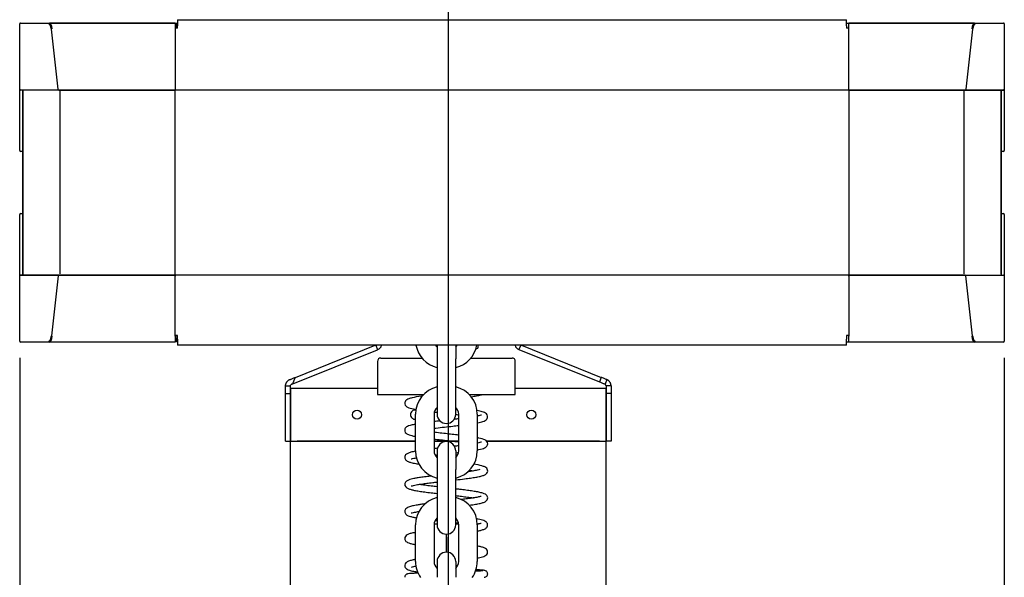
# Model space of a CAD drawing. Header units: millimetres. Extents: x 4495 to 7924, y 3906 to 6331.
# Tile 36 of 40: x 6313 to 6906, y 5361 to 5697. Entities that reach past the tile are written whole.
import ezdxf

# ---------------------------------------------------------------- set-up
doc = ezdxf.new("R2010")
doc.units = ezdxf.units.MM
doc.dimstyles.get("Standard").update_dxf_attribs({"dimtxt": 20, "dimasz": 10, "dimexe": 10, "dimexo": 10, "dimgap": 10, "dimtad": 0, "dimtih": 1, "dimtoh": 1, "dimdsep": 46, "dimtxsty": 'Standard', "dimcen": 0.09, "dimadec": 0, "dimazin": 0, "dimtfac": 1, "dimtofl": 0, "dimtmove": 0, "dimatfit": 3, "dimfxl": 0, "dimtolj": 1, "dimtzin": 0, "dimarcsym": 0})

# ---------------------------------------------------------------- blocks, each defined once
blk = doc.blocks.new('*D13')
at = {"color": 0, "lineweight": -2}
for p, q in [((6313.1, 5493.3), (6313.1, 4893.08)), ((6906.1, 5493.3), (6906.1, 4893.08)), ((6323.1, 4903.08), (6572.93, 4903.08)), ((6896.1, 4903.08), (6646.26, 4903.08))]:
    blk.add_line(p, q, dxfattribs=at)
at = {"color": 0, "lineweight": 18}
for points in [[(6323.1, 4904.75), (6323.1, 4901.41), (6313.1, 4903.08)], [(6896.1, 4904.75), (6896.1, 4901.41), (6906.1, 4903.08)]]:
    blk.add_solid(points, dxfattribs=at)
at = {"layer": 'Defpoints', "color": 0, "lineweight": 18}
for p in [(6313.1, 5503.3), (6906.1, 5503.3), (6906.1, 4903.08)]:
    blk.add_point(p, dxfattribs=at)
at = {"color": 0, "lineweight": 18, "insert": (6609.6, 4903.08), "char_height": 20, "attachment_point": 5}
blk.add_mtext('\\A1;593', dxfattribs=at)
blk = doc.blocks.new('*D14')
at = {"color": 0, "lineweight": -2}
for p, q in [((6571.25, 5799.8), (6571.25, 4971.39)), ((6313.1, 5493.3), (6313.1, 4971.39)), ((6323.1, 4981.39), (6405.51, 4981.39)), ((6561.25, 4981.39), (6478.84, 4981.39))]:
    blk.add_line(p, q, dxfattribs=at)
at = {"color": 0, "lineweight": 18}
for points in [[(6323.1, 4983.06), (6323.1, 4979.72), (6313.1, 4981.39)], [(6561.25, 4983.06), (6561.25, 4979.72), (6571.25, 4981.39)]]:
    blk.add_solid(points, dxfattribs=at)
at = {"layer": 'Defpoints', "color": 0, "lineweight": 18}
for p in [(6571.25, 5809.8), (6313.1, 5503.3), (6571.25, 4981.39)]:
    blk.add_point(p, dxfattribs=at)
at = {"color": 0, "lineweight": 18, "insert": (6442.17, 4981.39), "char_height": 20, "attachment_point": 5}
blk.add_mtext('\\A1;258', dxfattribs=at)

msp = doc.modelspace()

# ---------------------------------------------------------------- linework, layer by layer
for p, q in [((6313.098, 5654.986), (6313.098, 5694.304)), ((6313.098, 5654.986), (6313.098, 5694.304)), ((6313.594, 5694.804), (6331.061, 5694.804)), ((6313.598, 5694.804), (6331.064, 5694.804)), ((6331.064, 5694.804), (6406.798, 5694.804)), ((6406.798, 5694.804), (6331.069, 5694.804)), ((6406.798, 5694.807), (6408.148, 5694.807)), ((6406.798, 5694.804), (6406.798, 5694.807)), ((6406.798, 5694.804), (6406.798, 5691.237)), ((6406.798, 5694.804), (6407.498, 5694.804)), ((6406.799, 5692.804), (6408.15, 5692.804)), ((6407.498, 5692.804), (6407.498, 5694.804)), ((6408.148, 5696.804), (6811.148, 5696.804)), ((6408.148, 5696.804), (6408.148, 5693.029)), ((6408.148, 5696.804), (6811.148, 5696.804)), ((6408.148, 5691.792), (6408.148, 5693.029)), ((6811.148, 5693.029), (6811.148, 5696.804)), ((6811.148, 5694.804), (6812.398, 5694.804)), ((6811.148, 5693.029), (6811.148, 5691.792)), ((6888.127, 5694.804), (6812.398, 5694.804)), ((6812.398, 5691.237), (6812.398, 5694.804)), ((6812.398, 5694.804), (6888.131, 5694.804)), ((6888.131, 5694.804), (6905.598, 5694.804)), ((6888.135, 5694.804), (6905.601, 5694.804)), ((6906.098, 5694.304), (6906.098, 5654.986)), ((6906.098, 5694.304), (6906.098, 5654.986)), ((6336.249, 5655.053), (6332.295, 5691.16)), ((6408.148, 5691.792), (6406.797, 5691.792)), ((6408.15, 5691.804), (6406.798, 5691.804)), ((6406.798, 5691.237), (6406.798, 5655.129)), ((6812.398, 5691.792), (6811.148, 5691.792)), ((6812.398, 5655.129), (6812.398, 5691.237)), ((6886.901, 5691.16), (6882.946, 5655.053)), ((6313.098, 5618.04), (6313.098, 5654.986)), ((6313.098, 5618.036), (6313.098, 5654.982)), ((6336.598, 5654.486), (6313.598, 5654.486)), ((6314.898, 5653.986), (6314.898, 5543.623)), ((6314.898, 5543.623), (6314.898, 5653.986)), ((6336.598, 5654.486), (6336.94, 5654.486)), ((6336.598, 5654.486), (6406.798, 5654.486)), ((6406.798, 5654.486), (6336.598, 5654.486)), ((6337.526, 5543.623), (6337.526, 5653.986)), ((6337.876, 5654.486), (6406.798, 5654.486)), ((6406.798, 5655.129), (6406.798, 5654.486)), ((6406.798, 5653.986), (6406.798, 5654.486)), ((6406.798, 5543.623), (6406.798, 5653.986)), ((6406.904, 5654.505), (6812.398, 5654.505)), ((6812.398, 5654.486), (6812.398, 5655.129)), ((6812.398, 5654.486), (6881.32, 5654.486)), ((6812.398, 5654.486), (6812.398, 5653.986)), ((6882.598, 5654.486), (6812.398, 5654.486)), ((6812.398, 5653.986), (6812.398, 5543.623)), ((6881.669, 5653.986), (6881.669, 5543.623)), ((6882.255, 5654.486), (6882.598, 5654.486)), ((6905.598, 5654.486), (6882.598, 5654.486)), ((6882.601, 5654.486), (6905.601, 5654.486)), ((6904.298, 5543.623), (6904.298, 5653.986)), ((6904.298, 5653.986), (6904.298, 5543.623)), ((6906.098, 5654.986), (6906.098, 5618.04)), ((6906.098, 5654.982), (6906.098, 5618.036)), ((6314.398, 5617.54), (6313.598, 5617.54)), ((6905.598, 5617.54), (6904.798, 5617.54)), ((6313.098, 5542.626), (6313.098, 5579.573)), ((6313.098, 5542.623), (6313.098, 5579.569)), ((6313.598, 5580.069), (6314.398, 5580.069)), ((6904.798, 5580.069), (6905.598, 5580.069)), ((6906.098, 5579.573), (6906.098, 5542.626)), ((6906.098, 5579.569), (6906.098, 5542.623)), ((6313.098, 5503.304), (6313.098, 5542.623)), ((6313.098, 5503.304), (6313.098, 5542.623)), ((6336.594, 5543.123), (6313.594, 5543.123)), ((6313.598, 5543.123), (6336.598, 5543.123)), ((6336.249, 5542.555), (6332.295, 5506.448)), ((6336.94, 5543.123), (6336.598, 5543.123)), ((6336.598, 5543.123), (6406.798, 5543.123)), ((6406.798, 5543.123), (6337.876, 5543.123)), ((6406.798, 5543.123), (6406.798, 5543.623)), ((6406.798, 5543.123), (6406.798, 5542.479)), ((6406.798, 5506.372), (6406.798, 5542.479)), ((6812.398, 5543.103), (6406.802, 5543.103)), ((6812.398, 5543.623), (6812.398, 5543.123)), ((6881.32, 5543.123), (6812.398, 5543.123)), ((6812.398, 5543.123), (6882.598, 5543.123)), ((6812.398, 5542.479), (6812.398, 5543.123)), ((6812.398, 5543.123), (6882.598, 5543.123)), ((6812.398, 5542.479), (6812.398, 5506.372)), ((6882.598, 5543.123), (6882.255, 5543.123)), ((6882.598, 5543.123), (6905.598, 5543.123)), ((6886.901, 5506.448), (6882.946, 5542.555)), ((6906.098, 5542.623), (6906.098, 5503.304)), ((6906.098, 5542.623), (6906.098, 5503.304)), ((6408.148, 5506.804), (6406.797, 5506.804)), ((6406.798, 5506.372), (6406.798, 5502.804)), ((6408.15, 5505.804), (6406.798, 5505.804)), ((6408.15, 5504.804), (6406.799, 5504.804)), ((6407.498, 5502.807), (6407.498, 5504.804)), ((6408.148, 5504.58), (6408.148, 5506.804)), ((6408.148, 5504.58), (6408.148, 5500.804)), ((6811.148, 5506.804), (6811.148, 5504.58)), ((6812.398, 5506.804), (6811.148, 5506.804)), ((6811.148, 5500.804), (6811.148, 5504.58)), ((6812.398, 5502.804), (6812.398, 5506.372)), ((6331.061, 5502.804), (6313.594, 5502.804)), ((6331.064, 5502.804), (6313.598, 5502.804)), ((6406.798, 5502.804), (6331.064, 5502.804)), ((6406.798, 5502.804), (6331.069, 5502.804)), ((6408.149, 5502.807), (6407.498, 5502.807)), ((6811.148, 5500.804), (6408.148, 5500.804)), ((6811.148, 5500.804), (6408.148, 5500.804)), ((6477.547, 5477.635), (6528.525, 5498.133)), ((6479.15, 5481.513), (6527.14, 5500.804)), ((6527.625, 5500.804), (6528.525, 5498.133)), ((6528.74, 5498.22), (6528.525, 5498.133)), ((6564.498, 5500.804), (6564.498, 5492.66)), ((6575.698, 5500.804), (6575.698, 5492.66)), ((6587.95, 5498.904), (6588.198, 5498.904)), ((6588.198, 5498.904), (6588.448, 5498.904)), ((6589.248, 5499.704), (6589.248, 5500.804)), ((6613.81, 5498.192), (6613.756, 5498.214)), ((6614.86, 5500.804), (6613.81, 5498.192)), ((6613.81, 5498.192), (6662.226, 5478.729)), ((6615.356, 5500.804), (6663.345, 5481.513)), ((6812.398, 5502.804), (6811.148, 5502.804)), ((6888.127, 5502.804), (6812.398, 5502.804)), ((6888.131, 5502.804), (6812.398, 5502.804)), ((6905.598, 5502.804), (6888.131, 5502.804)), ((6905.601, 5502.804), (6888.135, 5502.804)), ((6530.598, 5493.16), (6555.348, 5493.16)), ((6564.498, 5492.66), (6564.498, 5470.56)), ((6575.698, 5470.56), (6575.698, 5492.66)), ((6584.851, 5493.16), (6609.598, 5493.16)), ((6528.598, 5491.16), (6528.598, 5471.16)), ((6611.598, 5471.16), (6611.598, 5491.16)), ((6663.345, 5481.513), (6662.226, 5478.729)), ((6666.74, 5480.148), (6665.621, 5477.365)), ((6473.248, 5471.864), (6473.248, 5476.437)), ((6473.248, 5476.437), (6476.248, 5476.437)), ((6476.248, 5475.054), (6476.248, 5476.437)), ((6476.248, 5475.054), (6476.248, 5443.054)), ((6476.248, 5475.054), (6480.248, 5475.054)), ((6476.248, 5443.054), (6476.248, 5475.054)), ((6480.248, 5475.054), (6528.6, 5475.054)), ((6611.598, 5475.054), (6662.248, 5475.054)), ((6662.248, 5475.054), (6666.248, 5475.054)), ((6666.248, 5476.437), (6666.248, 5475.054)), ((6669.248, 5476.437), (6666.248, 5476.437)), ((6666.248, 5443.054), (6666.248, 5475.054)), ((6666.248, 5475.054), (6666.248, 5443.054)), ((6669.248, 5476.437), (6669.248, 5471.864)), ((6473.248, 5471.864), (6476.248, 5471.864)), ((6473.248, 5443.054), (6473.248, 5471.864)), ((6528.598, 5471.16), (6556.34, 5471.16)), ((6564.498, 5470.56), (6564.498, 5459.36)), ((6575.698, 5459.36), (6575.698, 5470.56)), ((6583.86, 5471.16), (6611.598, 5471.16)), ((6669.248, 5471.864), (6666.248, 5471.864)), ((6669.248, 5471.864), (6669.248, 5443.054)), ((6551.498, 5437.26), (6551.498, 5459.36)), ((6562.698, 5459.36), (6562.698, 5437.26)), ((6577.498, 5437.26), (6577.498, 5459.36)), ((6588.698, 5459.36), (6588.698, 5437.26)), ((6473.248, 5443.054), (6476.248, 5443.054)), ((6476.248, 5050.054), (6476.248, 5443.054)), ((6476.248, 5443.054), (6551.5, 5443.054)), ((6551.498, 5443.054), (6480.248, 5443.054)), ((6577.495, 5443.054), (6562.699, 5443.054)), ((6562.701, 5443.054), (6577.497, 5443.054)), ((6594.285, 5443.054), (6666.248, 5443.054)), ((6662.248, 5443.054), (6594.288, 5443.054)), ((6666.248, 5050.054), (6666.248, 5443.054)), ((6669.248, 5443.054), (6666.248, 5443.054)), ((6564.498, 5437.26), (6564.498, 5426.06)), ((6575.698, 5437.26), (6575.698, 5426.06)), ((6564.498, 5426.06), (6564.498, 5403.96)), ((6575.698, 5403.96), (6575.698, 5426.06)), ((6564.498, 5403.96), (6564.498, 5392.76)), ((6575.698, 5392.76), (6575.698, 5403.96)), ((6551.498, 5370.66), (6551.498, 5392.76)), ((6562.698, 5392.76), (6562.698, 5370.66)), ((6564.498, 5393.16), (6562.712, 5393.16)), ((6577.484, 5393.16), (6575.698, 5393.16)), ((6577.498, 5370.66), (6577.498, 5392.76)), ((6588.698, 5392.76), (6588.698, 5370.66)), ((6570.098, 5385.363), (6570.098, 5387.16)), ((6570.098, 5385.363), (6570.098, 5387.16)), ((6570.098, 5376.259), (6570.098, 5385.363)), ((6570.098, 5385.363), (6570.098, 5376.259)), ((6564.498, 5370.66), (6564.498, 5361.192)), ((6575.698, 5370.66), (6575.698, 5361.199))]:
    msp.add_line(p, q)
for centre in [(6516.248, 5459.054), (6621.248, 5459.054)]:
    msp.add_circle(centre, 2.75)
for centre, radius, start, end in [((6313.598, 5694.304), 0.5, 90, 180), ((6905.598, 5694.304), 0.5, 0, 90), ((6313.598, 5654.986), 0.5, 180, 270), ((6314.398, 5653.986), 0.5, 0, 90), ((6904.798, 5653.986), 0.5, 90, 180), ((6905.598, 5654.986), 0.5, 270, 0), ((6313.598, 5618.04), 0.5, 180, 270), ((6314.398, 5617.04), 0.5, 0, 90), ((6904.798, 5617.04), 0.5, 90, 180), ((6905.598, 5618.04), 0.5, 270, 0), ((6314.398, 5580.569), 0.5, 270, 0), ((6904.798, 5580.569), 0.5, 180, 270), ((6313.598, 5579.569), 0.5, 90, 180), ((6905.598, 5579.569), 0.5, 0, 90), ((6313.598, 5542.623), 0.5, 90, 180), ((6314.398, 5543.623), 0.5, 270, 0), ((6904.798, 5543.623), 0.5, 180, 270), ((6905.598, 5542.623), 0.5, 0, 90), ((6313.598, 5503.304), 0.5, 180, 270), ((6905.598, 5503.304), 0.5, 270, 0), ((6527.248, 5501.931), 4, 291.904816, 343.64332), ((6568.298, 5503.86), 16.8, 190.479378, 256.575939), ((6568.298, 5503.86), 5.6, 213.065153, 227.266874), ((6571.898, 5503.86), 5.6, 312.73312, 326.934841), ((6571.898, 5503.86), 16.8, 283.424064, 349.520625), ((6588.448, 5499.704), 0.8, 270, 0), ((6615.248, 5501.925), 4, 196.277024, 248.100255), ((6530.598, 5491.16), 2, 90, 180), ((6609.598, 5491.16), 2, 0, 90), ((6568.298, 5459.36), 16.8, 103.073905, 180), ((6571.898, 5459.36), 16.8, 0, 76.926095), ((6551.248, 5459.054), 2.75, 81.129382, 180), ((6568.298, 5459.36), 5.6, 132.73312, 180), ((6571.898, 5459.36), 5.6, 0, 47.26688), ((6551.248, 5459.054), 2.75, 180, 275.220002), ((6570.098, 5459.36), 5.6, 180, 270), ((6570.098, 5459.36), 5.6, 270, 0), ((6570.098, 5437.26), 5.6, 90, 180), ((6570.098, 5437.26), 5.6, 0, 90), ((6568.298, 5437.26), 16.8, 180, 256.926095), ((6568.298, 5437.26), 5.6, 180, 227.26688), ((6571.898, 5437.26), 5.6, 312.73312, 0), ((6571.898, 5437.26), 16.8, 283.073905, 0), ((6568.298, 5392.76), 16.8, 103.073905, 180), ((6571.898, 5392.76), 16.8, 0, 76.926095), ((6568.298, 5392.76), 5.6, 132.73312, 180), ((6571.898, 5392.76), 5.6, 0, 47.26688), ((6570.098, 5392.76), 5.6, 180, 270), ((6570.098, 5392.76), 5.6, 270, 0), ((6570.098, 5370.66), 5.6, 90, 180), ((6570.098, 5370.66), 5.6, 0, 90), ((6568.298, 5370.66), 16.8, 180, 215.167501), ((6568.298, 5370.66), 5.6, 180, 227.26688), ((6571.898, 5370.66), 5.6, 312.73312, 0), ((6571.898, 5370.66), 16.8, 324.773436, 0)]:
    msp.add_arc(centre, radius, start, end)
for centre, major_axis, ratio, start_param, end_param in [((6330.595, 5689.804), (0, 4.5), 0.3663169, 5.0028875, 6.2831853), ((6331.064, 5689.804), (0, 5), 0.3296852, 5.0028875, 6.2831853), ((6888.131, 5689.804), (0, 5), 0.3296852, 0, 1.2802979), ((6888.601, 5689.804), (0, 4.5), 0.3663169, 0, 1.2802979), ((6330.595, 5507.804), (0, 4.5), 0.3663169, 3.1415927, 4.4218905), ((6331.064, 5507.804), (0, 5), 0.3296852, 3.1415927, 4.4218905), ((6888.131, 5507.804), (0, 5), 0.3296852, 1.8612948, 3.1415927), ((6888.601, 5507.804), (0, 4.5), 0.3663169, 1.8612948, 3.1415927)]:
    msp.add_ellipse(centre, major_axis=major_axis, ratio=ratio, start_param=start_param, end_param=end_param)
for points, knots in [([(6475.756, 5480.148), (6475.67, 5480.114), (6475.585, 5480.076), (6475.46, 5480.015), (6475.418, 5479.994), (6475.336, 5479.951), (6475.214, 5479.883), (6475.095, 5479.81), (6474.979, 5479.731), (6474.94, 5479.705), (6474.864, 5479.65), (6474.826, 5479.621), (6474.64, 5479.476), (6474.5, 5479.35), (6474.334, 5479.178), (6474.301, 5479.143), (6474.238, 5479.072), (6474.144, 5478.963), (6474.055, 5478.849), (6473.999, 5478.771)], [0, 0, 0, 0, 0.125, 0.125, 0.1875, 0.1875, 0.25, 0.375, 0.375, 0.4375, 0.4375, 0.5, 0.5, 0.75, 0.75, 0.8125, 0.8125, 0.875, 1, 1, 1, 1]), ([(6475.756, 5480.148), (6475.826, 5480.177), (6475.896, 5480.205), (6476.037, 5480.261), (6476.248, 5480.346), (6476.459, 5480.431), (6476.882, 5480.601), (6477.165, 5480.715), (6478.013, 5481.056), (6478.581, 5481.284), (6479.15, 5481.513)], [0, 0, 0, 0, 0.0625, 0.0625, 0.125, 0.25, 0.25, 0.5, 0.5, 1, 1, 1, 1]), ([(6479.15, 5481.513), (6479.064, 5481.36), (6478.981, 5481.206), (6478.818, 5480.896), (6478.74, 5480.739), (6478.51, 5480.266), (6478.367, 5479.947), (6478.166, 5479.461), (6478.102, 5479.297), (6477.978, 5478.97), (6477.918, 5478.805), (6477.804, 5478.473), (6477.749, 5478.306), (6477.645, 5477.972), (6477.595, 5477.804), (6477.547, 5477.635)], [0, 0, 0, 0, 0.125, 0.125, 0.25, 0.25, 0.5, 0.5, 0.625, 0.625, 0.75, 0.75, 0.875, 0.875, 1, 1, 1, 1]), ([(6666.74, 5480.148), (6666.458, 5480.261), (6666.177, 5480.374), (6665.613, 5480.601), (6665.331, 5480.715), (6664.482, 5481.056), (6663.915, 5481.284), (6663.345, 5481.513)], [0, 0, 0, 0, 0.25, 0.25, 0.5, 0.5, 1, 1, 1, 1]), ([(6669.248, 5476.437), (6669.248, 5476.533), (6669.244, 5476.63), (6669.23, 5476.823), (6669.22, 5476.919), (6669.177, 5477.209), (6669.135, 5477.402), (6669.063, 5477.641), (6669.047, 5477.688), (6669.023, 5477.759), (6669.014, 5477.783), (6668.997, 5477.83), (6668.953, 5477.948), (6668.904, 5478.063), (6668.775, 5478.334), (6668.676, 5478.507), (6668.508, 5478.757), (6668.448, 5478.838), (6668.354, 5478.957), (6668.322, 5478.996), (6668.257, 5479.073), (6668.223, 5479.11), (6668.054, 5479.295), (6667.908, 5479.431), (6667.676, 5479.617), (6667.597, 5479.676), (6667.475, 5479.76), (6667.433, 5479.787), (6667.35, 5479.84), (6667.308, 5479.866), (6667.179, 5479.941), (6667.093, 5479.987), (6666.918, 5480.073), (6666.829, 5480.112), (6666.74, 5480.148)], [0, 0, 0, 0, 0.0625, 0.0625, 0.125, 0.125, 0.25, 0.25, 0.28125, 0.28125, 0.296875, 0.296875, 0.3125, 0.375, 0.375, 0.5, 0.5, 0.5625, 0.5625, 0.59375, 0.59375, 0.625, 0.625, 0.75, 0.75, 0.8125, 0.8125, 0.84375, 0.84375, 0.875, 0.875, 0.9375, 0.9375, 1, 1, 1, 1]), ([(6473.248, 5476.437), (6473.248, 5476.539), (6473.252, 5476.641), (6473.263, 5476.794), (6473.268, 5476.845), (6473.28, 5476.946), (6473.287, 5476.997), (6473.326, 5477.251), (6473.373, 5477.451), (6473.451, 5477.698), (6473.468, 5477.748), (6473.504, 5477.845), (6473.522, 5477.894), (6473.581, 5478.039), (6473.624, 5478.134), (6473.695, 5478.275), (6473.719, 5478.322), (6473.77, 5478.414), (6473.797, 5478.46), (6473.879, 5478.596), (6473.937, 5478.684), (6473.999, 5478.771)], [0, 0, 0, 0, 0.125, 0.125, 0.1875, 0.1875, 0.25, 0.25, 0.5, 0.5, 0.5625, 0.5625, 0.625, 0.625, 0.75, 0.75, 0.8125, 0.8125, 0.875, 0.875, 1, 1, 1, 1]), ([(6476.248, 5476.437), (6476.248, 5476.461), (6476.249, 5476.484), (6476.252, 5476.531), (6476.254, 5476.555), (6476.265, 5476.626), (6476.275, 5476.674), (6476.304, 5476.772), (6476.323, 5476.821), (6476.359, 5476.896), (6476.372, 5476.921), (6476.402, 5476.971), (6476.418, 5476.996), (6476.436, 5477.02)], [0, 0, 0, 0, 0.125, 0.125, 0.25, 0.25, 0.5, 0.5, 0.75, 0.75, 0.875, 0.875, 1, 1, 1, 1]), ([(6476.875, 5477.365), (6476.835, 5477.349), (6476.796, 5477.33), (6476.739, 5477.298), (6476.72, 5477.287), (6476.683, 5477.262), (6476.664, 5477.249), (6476.609, 5477.208), (6476.572, 5477.176), (6476.519, 5477.123), (6476.502, 5477.104), (6476.468, 5477.064), (6476.452, 5477.043), (6476.436, 5477.02)], [0, 0, 0, 0, 0.25, 0.25, 0.375, 0.375, 0.5, 0.5, 0.75, 0.75, 0.875, 0.875, 1, 1, 1, 1]), ([(6477.547, 5477.635), (6477.432, 5477.589), (6477.318, 5477.543), (6477.15, 5477.475), (6477.094, 5477.453), (6477.012, 5477.42), (6476.984, 5477.409), (6476.929, 5477.387), (6476.902, 5477.376), (6476.875, 5477.365)], [0, 0, 0, 0, 0.5, 0.5, 0.75, 0.75, 0.875, 0.875, 1, 1, 1, 1]), ([(6665.621, 5477.365), (6665.339, 5477.478), (6665.058, 5477.591), (6664.494, 5477.818), (6664.212, 5477.931), (6663.363, 5478.272), (6662.796, 5478.5), (6662.226, 5478.729)], [0, 0, 0, 0, 0.25, 0.25, 0.5, 0.5, 1, 1, 1, 1]), ([(6666.248, 5476.437), (6666.248, 5476.478), (6666.245, 5476.522), (6666.233, 5476.613), (6666.224, 5476.66), (6666.196, 5476.757), (6666.179, 5476.806), (6666.151, 5476.867), (6666.145, 5476.879), (6666.133, 5476.903), (6666.126, 5476.915), (6666.106, 5476.951), (6666.092, 5476.974), (6666.046, 5477.041), (6666.013, 5477.083), (6665.94, 5477.161), (6665.901, 5477.196), (6665.841, 5477.242), (6665.821, 5477.257), (6665.78, 5477.284), (6665.76, 5477.296), (6665.699, 5477.331), (6665.659, 5477.349), (6665.621, 5477.365)], [0, 0, 0, 0, 0.125, 0.125, 0.25, 0.25, 0.375, 0.375, 0.40625, 0.40625, 0.4375, 0.4375, 0.5, 0.5, 0.625, 0.625, 0.75, 0.75, 0.8125, 0.8125, 0.875, 0.875, 1, 1, 1, 1]), ([(6555.76, 5470.312), (6555.504, 5470.276), (6553.035, 5469.919), (6549.962, 5469.385), (6547.502, 5468.706), (6546.296, 5468.165), (6545.412, 5467.467), (6544.808, 5466.112), (6545.147, 5464.683), (6547.174, 5463.065), (6549.282, 5462.685), (6551.399, 5462.277), (6552.03, 5462.163)], [0, 0, 0, 0, 0.0241743, 0.2357257, 0.3436153, 0.4312553, 0.4952102, 0.5530093, 0.6396385, 0.7376711, 0.926959, 1, 1, 1, 1]), ([(6555.76, 5470.312), (6555.504, 5470.276), (6553.035, 5469.919), (6549.962, 5469.385), (6547.502, 5468.706), (6546.296, 5468.165), (6545.412, 5467.467), (6544.808, 5466.112), (6545.147, 5464.683), (6547.174, 5463.065), (6549.282, 5462.685), (6551.399, 5462.277), (6552.03, 5462.163)], [0, 0, 0, 0, 0.0241743, 0.2357257, 0.3436153, 0.4312553, 0.4952102, 0.5530093, 0.6396385, 0.7376711, 0.926959, 1, 1, 1, 1]), ([(6584.775, 5469.812), (6584.88, 5469.827), (6586.131, 5470.011), (6588.333, 5470.368), (6590.42, 5470.799), (6591.413, 5471.063), (6591.695, 5471.146)], [0, 0, 0, 0, 0.0362675, 0.4340676, 0.830126, 1, 1, 1, 1]), ([(6584.775, 5469.812), (6584.88, 5469.827), (6586.131, 5470.011), (6588.333, 5470.368), (6590.42, 5470.799), (6591.413, 5471.063), (6591.695, 5471.146)], [0, 0, 0, 0, 0.0362675, 0.4340675, 0.830126, 1, 1, 1, 1]), ([(6562.939, 5460.664), (6563.153, 5460.639), (6563.67, 5460.578), (6564.191, 5460.517), (6564.496, 5460.482)], [0, 0, 0, 0, 0.4172652, 1, 1, 1, 1]), ([(6562.939, 5460.664), (6563.153, 5460.639), (6563.67, 5460.578), (6564.191, 5460.517), (6564.496, 5460.482)], [0, 0, 0, 0, 0.4172652, 1, 1, 1, 1]), ([(6575.647, 5459.213), (6575.859, 5459.188), (6576.565, 5459.106), (6577.26, 5459.023), (6577.742, 5458.965)], [0, 0, 0, 0, 0.2985491, 1, 1, 1, 1]), ([(6575.647, 5459.213), (6575.859, 5459.188), (6576.565, 5459.106), (6577.26, 5459.023), (6577.742, 5458.965)], [0, 0, 0, 0, 0.2985491, 1, 1, 1, 1]), ([(6588.777, 5454.182), (6590.091, 5454.434), (6591.83, 5454.845), (6593.357, 5455.437), (6594.632, 5456.259), (6595.183, 5458.253), (6593.906, 5460.08), (6592.051, 5460.696), (6589.687, 5461.239), (6588.461, 5461.474)], [0, 0, 0, 0, 0.1935489, 0.2974051, 0.4008598, 0.5079537, 0.6132012, 0.8236053, 1, 1, 1, 1]), ([(6588.777, 5454.182), (6590.091, 5454.434), (6591.83, 5454.845), (6593.357, 5455.437), (6594.632, 5456.259), (6595.183, 5458.253), (6593.906, 5460.08), (6592.051, 5460.696), (6589.687, 5461.239), (6588.461, 5461.474)], [0, 0, 0, 0, 0.1935489, 0.2974051, 0.4008598, 0.5079537, 0.6132012, 0.8236053, 1, 1, 1, 1]), ([(6591.245, 5458.848), (6591.212, 5458.875), (6590.842, 5458.72), (6589.983, 5458.504), (6589.266, 5458.351), (6589.038, 5458.304)], [0, 0, 0, 0, 0.3718351, 0.8127023, 1, 1, 1, 1]), ([(6591.245, 5458.848), (6591.212, 5458.875), (6590.842, 5458.72), (6589.983, 5458.504), (6589.266, 5458.351), (6589.038, 5458.304)], [0, 0, 0, 0, 0.3718351, 0.8127023, 1, 1, 1, 1]), ([(6551.43, 5453.322), (6551.18, 5453.275), (6549.978, 5453.041), (6548.238, 5452.626), (6546.631, 5452.017), (6545.677, 5451.386), (6545.02, 5450.539), (6544.853, 5449.06), (6545.75, 5447.771), (6546.745, 5447.216), (6547.718, 5446.839), (6549.223, 5446.422), (6550.639, 5446.131), (6551.468, 5445.979)], [0, 0, 0, 0, 0.0348472, 0.1722314, 0.2872898, 0.379583, 0.4555607, 0.5387146, 0.6224821, 0.6972403, 0.7747179, 0.8809806, 1, 1, 1, 1]), ([(6551.43, 5453.322), (6551.18, 5453.275), (6549.978, 5453.041), (6548.238, 5452.626), (6546.631, 5452.017), (6545.677, 5451.386), (6545.02, 5450.539), (6544.853, 5449.06), (6545.75, 5447.771), (6546.745, 5447.216), (6547.718, 5446.839), (6549.223, 5446.422), (6550.639, 5446.131), (6551.468, 5445.979)], [0, 0, 0, 0, 0.0348472, 0.1722314, 0.2872898, 0.379583, 0.4555607, 0.5387146, 0.6224821, 0.6972403, 0.7747179, 0.8809806, 1, 1, 1, 1]), ([(6566.208, 5455.318), (6565.603, 5455.249), (6564.403, 5455.111), (6563.225, 5454.973), (6562.644, 5454.904)], [0, 0, 0, 0, 0.5013882, 1, 1, 1, 1]), ([(6566.208, 5455.318), (6565.603, 5455.249), (6564.403, 5455.111), (6563.225, 5454.973), (6562.644, 5454.904)], [0, 0, 0, 0, 0.5013882, 1, 1, 1, 1]), ([(6562.644, 5450.881), (6563.018, 5450.925), (6565.063, 5451.166), (6568.838, 5451.593), (6573.51, 5452.117), (6576.331, 5452.444), (6577.507, 5452.584)], [0, 0, 0, 0, 0.0786142, 0.4268485, 0.7546387, 1, 1, 1, 1]), ([(6562.644, 5450.881), (6563.018, 5450.925), (6565.063, 5451.166), (6568.838, 5451.593), (6573.51, 5452.117), (6576.331, 5452.444), (6577.507, 5452.584)], [0, 0, 0, 0, 0.0786142, 0.4268485, 0.7546387, 1, 1, 1, 1]), ([(6562.669, 5444.411), (6563.291, 5444.338), (6565.342, 5444.098), (6568.873, 5443.698), (6573.199, 5443.211), (6576.038, 5442.883), (6577.443, 5442.715), (6577.509, 5442.707)], [0, 0, 0, 0, 0.1293103, 0.4212947, 0.7035721, 0.9859621, 1, 1, 1, 1]), ([(6562.669, 5444.411), (6563.291, 5444.338), (6565.342, 5444.098), (6568.873, 5443.698), (6573.199, 5443.211), (6576.038, 5442.883), (6577.443, 5442.715), (6577.509, 5442.707)], [0, 0, 0, 0, 0.1293103, 0.4212947, 0.7035721, 0.9859621, 1, 1, 1, 1]), ([(6577.561, 5446.729), (6577.246, 5446.767), (6575.62, 5446.958), (6572.596, 5447.304), (6568.398, 5447.775), (6565.078, 5448.153), (6563.183, 5448.376), (6562.673, 5448.436)], [0, 0, 0, 0, 0.0655651, 0.3362927, 0.6073331, 0.892957, 1, 1, 1, 1]), ([(6577.561, 5446.729), (6577.246, 5446.767), (6575.62, 5446.958), (6572.596, 5447.304), (6568.398, 5447.775), (6565.078, 5448.153), (6563.183, 5448.376), (6562.673, 5448.436)], [0, 0, 0, 0, 0.0655651, 0.3362927, 0.6073331, 0.892957, 1, 1, 1, 1]), ([(6588.538, 5437.849), (6588.887, 5437.913), (6590.763, 5438.28), (6592.701, 5438.843), (6594.274, 5439.624), (6595.225, 5441.492), (6594.526, 5443.069), (6592.953, 5444.16), (6590.955, 5444.705), (6589.113, 5445.072), (6588.838, 5445.124)], [0, 0, 0, 0, 0.0516425, 0.28975, 0.3957233, 0.4986859, 0.6039355, 0.7176497, 0.9591243, 1, 1, 1, 1]), ([(6588.538, 5437.849), (6588.887, 5437.913), (6590.763, 5438.28), (6592.701, 5438.843), (6594.274, 5439.624), (6595.225, 5441.492), (6594.526, 5443.069), (6592.953, 5444.16), (6590.955, 5444.705), (6589.113, 5445.072), (6588.838, 5445.124)], [0, 0, 0, 0, 0.0516425, 0.28975, 0.3957233, 0.4986859, 0.6039355, 0.7176497, 0.9591243, 1, 1, 1, 1]), ([(6564.777, 5438.87), (6564.168, 5438.799), (6563.467, 5438.718), (6562.776, 5438.636), (6562.68, 5438.625)], [0, 0, 0, 0, 0.8606085, 1, 1, 1, 1]), ([(6564.777, 5438.87), (6564.168, 5438.799), (6563.467, 5438.718), (6562.776, 5438.636), (6562.68, 5438.625)], [0, 0, 0, 0, 0.8606085, 1, 1, 1, 1]), ([(6577.516, 5440.327), (6576.655, 5440.224), (6575.767, 5440.12), (6574.866, 5440.016), (6574.857, 5440.015)], [0, 0, 0, 0, 0.9909674, 1, 1, 1, 1]), ([(6577.516, 5440.327), (6576.655, 5440.224), (6575.767, 5440.12), (6574.866, 5440.016), (6574.857, 5440.015)], [0, 0, 0, 0, 0.9909674, 1, 1, 1, 1]), ([(6591.273, 5442.612), (6591.265, 5442.616), (6591.155, 5442.53), (6590.356, 5442.316), (6589.332, 5442.079), (6588.735, 5441.957)], [0, 0, 0, 0, 0.172038, 0.5922034, 1, 1, 1, 1]), ([(6591.273, 5442.612), (6591.265, 5442.616), (6591.155, 5442.53), (6590.356, 5442.316), (6589.332, 5442.079), (6588.735, 5441.957)], [0, 0, 0, 0, 0.172038, 0.5922034, 1, 1, 1, 1]), ([(6551.511, 5437.066), (6551.461, 5437.056), (6550.443, 5436.868), (6548.713, 5436.498), (6546.776, 5435.85), (6545.555, 5435.008), (6544.966, 5434.099), (6544.942, 5432.853), (6545.376, 5431.963), (6546.136, 5431.247), (6547.095, 5430.771), (6548.814, 5430.215), (6551.129, 5429.737), (6553.035, 5429.42), (6553.73, 5429.311)], [0, 0, 0, 0, 0.0064154, 0.1314286, 0.2466944, 0.3519805, 0.4314983, 0.4826101, 0.5310246, 0.5815555, 0.6588073, 0.7723204, 0.9215348, 1, 1, 1, 1]), ([(6551.511, 5437.066), (6551.461, 5437.056), (6550.443, 5436.868), (6548.713, 5436.498), (6546.776, 5435.85), (6545.555, 5435.008), (6544.966, 5434.099), (6544.942, 5432.853), (6545.376, 5431.963), (6546.136, 5431.247), (6547.095, 5430.771), (6548.814, 5430.215), (6551.129, 5429.737), (6553.035, 5429.42), (6553.73, 5429.311)], [0, 0, 0, 0, 0.0064154, 0.1314286, 0.2466944, 0.3519805, 0.4314983, 0.4826101, 0.5310246, 0.5815555, 0.6588073, 0.7723204, 0.9215348, 1, 1, 1, 1]), ([(6548.85, 5432.528), (6548.895, 5432.488), (6549.172, 5432.488), (6550.228, 5432.747), (6551.505, 5433.002), (6552.181, 5433.124)], [0, 0, 0, 0, 0.2686299, 0.6643088, 1, 1, 1, 1]), ([(6548.85, 5432.528), (6548.895, 5432.488), (6549.172, 5432.488), (6550.228, 5432.747), (6551.505, 5433.002), (6552.181, 5433.124)], [0, 0, 0, 0, 0.2686299, 0.6643087, 1, 1, 1, 1]), ([(6563.386, 5434.68), (6563.723, 5434.72), (6564.091, 5434.763), (6564.461, 5434.806), (6564.49, 5434.81)], [0, 0, 0, 0, 0.9229793, 1, 1, 1, 1]), ([(6563.386, 5434.68), (6563.723, 5434.72), (6564.091, 5434.763), (6564.461, 5434.806), (6564.49, 5434.81)], [0, 0, 0, 0, 0.9229793, 1, 1, 1, 1]), ([(6575.693, 5436.085), (6575.811, 5436.099), (6576.362, 5436.163), (6576.909, 5436.227), (6577.334, 5436.278)], [0, 0, 0, 0, 0.2138791, 1, 1, 1, 1]), ([(6575.693, 5436.085), (6575.811, 5436.099), (6576.362, 5436.163), (6576.909, 5436.227), (6577.334, 5436.278)], [0, 0, 0, 0, 0.2138791, 1, 1, 1, 1]), ([(6575.753, 5419.806), (6577.591, 5420.02), (6580.69, 5420.391), (6584.678, 5420.927), (6587.828, 5421.418), (6590.387, 5421.914), (6592.472, 5422.481), (6594.019, 5423.301), (6594.852, 5424.22), (6595.069, 5425.652), (6594.261, 5427.075), (6593.185, 5427.658), (6591.011, 5428.444), (6588.4, 5428.944), (6586.432, 5429.256)], [0, 0, 0, 0, 0.1108787, 0.1928367, 0.2775472, 0.3626605, 0.4424675, 0.5173466, 0.5850106, 0.6366016, 0.6863883, 0.7566603, 0.8426873, 1, 1, 1, 1]), ([(6575.753, 5419.806), (6577.591, 5420.02), (6580.69, 5420.391), (6584.678, 5420.927), (6587.828, 5421.418), (6590.387, 5421.914), (6592.472, 5422.481), (6594.019, 5423.301), (6594.852, 5424.22), (6595.069, 5425.652), (6594.261, 5427.075), (6593.185, 5427.658), (6591.011, 5428.444), (6588.4, 5428.944), (6586.432, 5429.256)], [0, 0, 0, 0, 0.1108787, 0.1928367, 0.2775472, 0.3626605, 0.4424675, 0.5173466, 0.5850106, 0.6366016, 0.6863883, 0.7566603, 0.8426873, 1, 1, 1, 1]), ([(6590.263, 5425.997), (6589.858, 5425.915), (6588.648, 5425.632), (6586.006, 5425.171), (6583.907, 5424.865), (6582.877, 5424.724)], [0, 0, 0, 0, 0.3354999, 0.6944968, 1, 1, 1, 1]), ([(6590.263, 5425.997), (6589.858, 5425.915), (6588.648, 5425.632), (6586.006, 5425.171), (6583.907, 5424.865), (6582.877, 5424.724)], [0, 0, 0, 0, 0.3354999, 0.6944968, 1, 1, 1, 1]), ([(6561.183, 5422.157), (6560.356, 5422.057), (6558.287, 5421.799), (6555.324, 5421.398), (6552.572, 5420.973), (6550.465, 5420.585), (6548.849, 5420.235), (6547.086, 5419.706), (6545.508, 5418.788), (6544.72, 5417.286), (6545.395, 5415.573), (6546.877, 5414.614), (6548.749, 5413.973), (6550.894, 5413.506), (6553.639, 5413.024), (6557.013, 5412.538), (6560.694, 5412.071), (6563.289, 5411.765), (6564.47, 5411.628)], [0, 0, 0, 0, 0.0439832, 0.1123608, 0.1739426, 0.2284617, 0.2764473, 0.3317538, 0.4013422, 0.474761, 0.5426575, 0.6067719, 0.6685847, 0.7301196, 0.7956762, 0.8655751, 0.9399087, 1, 1, 1, 1]), ([(6561.183, 5422.157), (6560.356, 5422.057), (6558.287, 5421.799), (6555.324, 5421.398), (6552.572, 5420.973), (6550.465, 5420.585), (6548.849, 5420.235), (6547.086, 5419.706), (6545.508, 5418.788), (6544.72, 5417.286), (6545.395, 5415.573), (6546.877, 5414.614), (6548.749, 5413.973), (6550.894, 5413.506), (6553.639, 5413.024), (6557.013, 5412.538), (6560.694, 5412.071), (6563.289, 5411.765), (6564.47, 5411.628)], [0, 0, 0, 0, 0.0439832, 0.1123608, 0.1739426, 0.2284617, 0.2764473, 0.3317538, 0.4013422, 0.474761, 0.5426575, 0.6067719, 0.6685847, 0.7301196, 0.7956762, 0.8655751, 0.9399087, 1, 1, 1, 1]), ([(6583.909, 5425.594), (6584.122, 5425.564), (6584.977, 5425.44), (6585.771, 5425.318), (6586.33, 5425.228)], [0, 0, 0, 0, 0.2442904, 1, 1, 1, 1]), ([(6583.909, 5425.594), (6584.122, 5425.564), (6584.977, 5425.44), (6585.771, 5425.318), (6586.33, 5425.228)], [0, 0, 0, 0, 0.2442904, 1, 1, 1, 1]), ([(6548.897, 5416.231), (6548.92, 5416.205), (6549.038, 5416.16), (6549.536, 5416.273), (6550.986, 5416.622), (6552.782, 5416.96), (6555.173, 5417.343), (6558.213, 5417.764), (6561.412, 5418.164), (6563.585, 5418.42), (6564.482, 5418.524)], [0, 0, 0, 0, 0.0593865, 0.1989766, 0.3114537, 0.4334227, 0.5715554, 0.7259652, 0.8887698, 1, 1, 1, 1]), ([(6548.897, 5416.231), (6548.92, 5416.205), (6549.038, 5416.16), (6549.536, 5416.273), (6550.986, 5416.622), (6552.782, 5416.96), (6555.173, 5417.343), (6558.213, 5417.764), (6561.412, 5418.164), (6563.585, 5418.42), (6564.482, 5418.524)], [0, 0, 0, 0, 0.0593865, 0.1989766, 0.3114537, 0.4334227, 0.5715554, 0.7259652, 0.8887697, 1, 1, 1, 1]), ([(6564.471, 5415.654), (6563.271, 5415.794), (6560.676, 5416.103), (6557.065, 5416.566), (6554.759, 5416.904), (6553.709, 5417.07), (6553.599, 5417.088)], [0, 0, 0, 0, 0.2875002, 0.6346492, 0.9612045, 1, 1, 1, 1]), ([(6564.471, 5415.654), (6563.271, 5415.794), (6560.676, 5416.103), (6557.065, 5416.566), (6554.759, 5416.904), (6553.709, 5417.07), (6553.599, 5417.088)], [0, 0, 0, 0, 0.2875002, 0.6346492, 0.9612045, 1, 1, 1, 1]), ([(6583.892, 5404.543), (6584.631, 5404.647), (6586.524, 5404.926), (6589.227, 5405.391), (6591.566, 5405.921), (6593.338, 5406.537), (6594.643, 5407.543), (6595.09, 5408.921), (6594.687, 5410.177), (6593.995, 5410.902), (6592.883, 5411.52), (6591.046, 5412.091), (6588.411, 5412.653), (6585.318, 5413.156), (6581.923, 5413.624), (6578.688, 5414.026), (6576.566, 5414.276), (6575.711, 5414.375)], [0, 0, 0, 0, 0.0499789, 0.1331939, 0.2182424, 0.2945064, 0.3617678, 0.4171109, 0.4539766, 0.4967389, 0.5607261, 0.6431148, 0.7251347, 0.8032805, 0.8778787, 0.9514597, 1, 1, 1, 1]), ([(6583.892, 5404.543), (6584.631, 5404.647), (6586.524, 5404.926), (6589.227, 5405.391), (6591.566, 5405.921), (6593.338, 5406.537), (6594.643, 5407.543), (6595.09, 5408.921), (6594.687, 5410.177), (6593.995, 5410.902), (6592.883, 5411.52), (6591.046, 5412.091), (6588.411, 5412.653), (6585.318, 5413.156), (6581.923, 5413.624), (6578.688, 5414.026), (6576.566, 5414.276), (6575.711, 5414.375)], [0, 0, 0, 0, 0.0499789, 0.1331939, 0.2182424, 0.2945064, 0.3617678, 0.4171109, 0.4539766, 0.4967389, 0.5607261, 0.6431148, 0.7251347, 0.8032805, 0.8778787, 0.9514597, 1, 1, 1, 1]), ([(6575.715, 5410.348), (6576.591, 5410.245), (6578.729, 5409.992), (6581.981, 5409.582), (6584.593, 5409.214), (6585.946, 5409.004), (6586.331, 5408.942)], [0, 0, 0, 0, 0.2150296, 0.5336049, 0.8606836, 1, 1, 1, 1]), ([(6575.715, 5410.348), (6576.591, 5410.245), (6578.729, 5409.992), (6581.981, 5409.582), (6584.593, 5409.214), (6585.946, 5409.004), (6586.331, 5408.942)], [0, 0, 0, 0, 0.2150296, 0.5336049, 0.8606836, 1, 1, 1, 1]), ([(6591.082, 5409.867), (6591.036, 5409.948), (6590.511, 5409.76), (6588.491, 5409.308), (6585.565, 5408.81), (6582.288, 5408.349), (6579.971, 5408.055), (6578.932, 5407.927)], [0, 0, 0, 0, 0.1867134, 0.4062391, 0.6271219, 0.8385532, 1, 1, 1, 1]), ([(6591.082, 5409.867), (6591.036, 5409.948), (6590.511, 5409.76), (6588.491, 5409.308), (6585.565, 5408.81), (6582.288, 5408.349), (6579.971, 5408.055), (6578.932, 5407.927)], [0, 0, 0, 0, 0.1867134, 0.4062391, 0.6271219, 0.8385532, 1, 1, 1, 1]), ([(6557.493, 5405.407), (6556.716, 5405.303), (6555.205, 5405.095), (6553.318, 5404.808), (6551.72, 5404.538), (6549.852, 5404.184), (6548.065, 5403.716), (6546.611, 5403.117), (6545.505, 5402.417), (6544.639, 5401.116), (6545.55, 5398.971), (6547.057, 5398.211), (6548.416, 5397.775), (6550.196, 5397.357), (6551.617, 5397.092), (6552.307, 5396.973)], [0, 0, 0, 0, 0.0651349, 0.1313647, 0.1795808, 0.2380369, 0.3375805, 0.403614, 0.4754617, 0.5893015, 0.6777037, 0.7600528, 0.8402039, 0.9275112, 1, 1, 1, 1]), ([(6557.493, 5405.407), (6556.716, 5405.303), (6555.205, 5405.095), (6553.318, 5404.808), (6551.72, 5404.538), (6549.852, 5404.184), (6548.065, 5403.716), (6546.611, 5403.117), (6545.505, 5402.417), (6544.639, 5401.116), (6545.55, 5398.971), (6547.057, 5398.211), (6548.416, 5397.775), (6550.196, 5397.357), (6551.617, 5397.092), (6552.307, 5396.973)], [0, 0, 0, 0, 0.0651349, 0.1313647, 0.1795808, 0.2380369, 0.3375805, 0.403614, 0.4754617, 0.5893015, 0.6777037, 0.7600528, 0.8402039, 0.9275112, 1, 1, 1, 1]), ([(6548.86, 5399.997), (6548.881, 5399.982), (6549.062, 5399.943), (6549.872, 5400.113), (6551.373, 5400.404), (6552.773, 5400.661), (6553.537, 5400.787), (6553.863, 5400.84)], [0, 0, 0, 0, 0.0849488, 0.4771947, 0.7452416, 0.8947546, 1, 1, 1, 1]), ([(6548.86, 5399.997), (6548.881, 5399.982), (6549.062, 5399.943), (6549.872, 5400.113), (6551.373, 5400.404), (6552.773, 5400.661), (6553.537, 5400.787), (6553.863, 5400.84)], [0, 0, 0, 0, 0.0849488, 0.4771947, 0.7452416, 0.8947546, 1, 1, 1, 1]), ([(6588.734, 5389.027), (6589.04, 5389.085), (6590.057, 5389.286), (6591.766, 5389.702), (6593.474, 5390.351), (6594.716, 5391.326), (6595.216, 5393.002), (6593.935, 5394.82), (6592.259, 5395.47), (6590.299, 5396), (6588.451, 5396.346), (6588.07, 5396.413)], [0, 0, 0, 0, 0.0444326, 0.1516536, 0.2769449, 0.4036779, 0.5180354, 0.6246572, 0.7290767, 0.9464359, 1, 1, 1, 1]), ([(6588.734, 5389.027), (6589.04, 5389.085), (6590.057, 5389.286), (6591.766, 5389.702), (6593.474, 5390.351), (6594.716, 5391.326), (6595.216, 5393.002), (6593.935, 5394.82), (6592.259, 5395.47), (6590.299, 5396), (6588.451, 5396.346), (6588.07, 5396.413)], [0, 0, 0, 0, 0.0444326, 0.1516536, 0.2769449, 0.4036779, 0.5180354, 0.6246572, 0.7290767, 0.9464359, 1, 1, 1, 1]), ([(6591.066, 5393.522), (6591.012, 5393.562), (6590.7, 5393.513), (6589.846, 5393.329), (6589.004, 5393.155), (6588.705, 5393.095)], [0, 0, 0, 0, 0.337748, 0.7871384, 1, 1, 1, 1]), ([(6591.066, 5393.522), (6591.012, 5393.562), (6590.7, 5393.513), (6589.846, 5393.329), (6589.004, 5393.155), (6588.705, 5393.095)], [0, 0, 0, 0, 0.337748, 0.7871384, 1, 1, 1, 1]), ([(6551.432, 5388.182), (6551.146, 5388.129), (6549.911, 5387.89), (6548.174, 5387.487), (6546.541, 5386.88), (6545.351, 5386.026), (6544.831, 5384.606), (6545.161, 5383.417), (6545.823, 5382.633), (6546.739, 5382.08), (6548.177, 5381.564), (6549.875, 5381.155), (6551.081, 5380.917), (6551.425, 5380.853)], [0, 0, 0, 0, 0.040409, 0.1805105, 0.3045246, 0.4081321, 0.4929276, 0.5574412, 0.6202002, 0.7093272, 0.8245839, 0.9518669, 1, 1, 1, 1]), ([(6551.432, 5388.182), (6551.146, 5388.129), (6549.911, 5387.89), (6548.174, 5387.487), (6546.541, 5386.88), (6545.351, 5386.026), (6544.831, 5384.606), (6545.161, 5383.417), (6545.823, 5382.633), (6546.739, 5382.08), (6548.177, 5381.564), (6549.875, 5381.155), (6551.081, 5380.917), (6551.425, 5380.853)], [0, 0, 0, 0, 0.040409, 0.1805105, 0.3045246, 0.4081321, 0.4929276, 0.5574412, 0.6202002, 0.7093272, 0.8245839, 0.9518669, 1, 1, 1, 1]), ([(6588.737, 5372.745), (6588.961, 5372.787), (6589.784, 5372.948), (6591.142, 5373.253), (6592.747, 5373.759), (6593.966, 5374.4), (6594.861, 5375.259), (6595.05, 5377.017), (6594.151, 5378.236), (6592.818, 5378.973), (6591.028, 5379.519), (6589.52, 5379.839), (6588.742, 5379.986)], [0, 0, 0, 0, 0.0333646, 0.1255138, 0.2271798, 0.339395, 0.4462661, 0.5389317, 0.6364983, 0.7511328, 0.8838361, 1, 1, 1, 1]), ([(6588.737, 5372.745), (6588.961, 5372.787), (6589.784, 5372.948), (6591.142, 5373.253), (6592.747, 5373.759), (6593.966, 5374.4), (6594.861, 5375.259), (6595.05, 5377.017), (6594.151, 5378.236), (6592.818, 5378.973), (6591.028, 5379.519), (6589.52, 5379.839), (6588.742, 5379.986)], [0, 0, 0, 0, 0.0333646, 0.1255138, 0.2271798, 0.339395, 0.4462661, 0.5389317, 0.6364983, 0.7511328, 0.8838361, 1, 1, 1, 1]), ([(6551.436, 5371.908), (6550.764, 5371.784), (6549.286, 5371.484), (6547.33, 5370.96), (6545.657, 5370.007), (6544.903, 5368.813), (6544.975, 5367.52), (6545.652, 5366.47), (6546.463, 5365.939), (6547.886, 5365.344), (6549.955, 5364.837), (6551.795, 5364.495), (6552.64, 5364.352)], [0, 0, 0, 0, 0.0923705, 0.2196234, 0.3377589, 0.4416528, 0.5108435, 0.5656634, 0.6460802, 0.7534015, 0.8952392, 1, 1, 1, 1]), ([(6551.436, 5371.908), (6550.764, 5371.784), (6549.286, 5371.484), (6547.33, 5370.96), (6545.657, 5370.007), (6544.903, 5368.813), (6544.975, 5367.52), (6545.652, 5366.47), (6546.463, 5365.939), (6547.886, 5365.344), (6549.955, 5364.837), (6551.795, 5364.495), (6552.64, 5364.352)], [0, 0, 0, 0, 0.0923705, 0.2196234, 0.3377589, 0.4416528, 0.5108435, 0.5656634, 0.6460802, 0.7534015, 0.8952392, 1, 1, 1, 1]), ([(6548.973, 5367.416), (6549.005, 5367.383), (6549.202, 5367.317), (6550.066, 5367.567), (6551.327, 5367.824), (6551.895, 5367.931)], [0, 0, 0, 0, 0.1756194, 0.6690225, 1, 1, 1, 1]), ([(6548.973, 5367.416), (6549.005, 5367.383), (6549.202, 5367.317), (6550.066, 5367.567), (6551.327, 5367.824), (6551.895, 5367.931)], [0, 0, 0, 0, 0.1756194, 0.6690225, 1, 1, 1, 1]), ([(6553.165, 5363.683), (6552.425, 5363.652), (6550.774, 5363.578), (6548.656, 5363.453), (6547.397, 5363.356), (6546.622, 5363.2), (6546.257, 5363.108), (6545.686, 5362.773), (6545.234, 5362.283), (6544.97, 5361.64), (6544.976, 5361.281), (6544.992, 5361.159)], [0, 0, 0, 0, 0.1714486, 0.4129103, 0.6701505, 0.7581828, 0.8384773, 0.8823579, 0.9281859, 0.9762339, 1, 1, 1, 1]), ([(6553.165, 5363.683), (6552.425, 5363.652), (6550.774, 5363.578), (6548.656, 5363.453), (6547.397, 5363.356), (6546.622, 5363.2), (6546.257, 5363.108), (6545.686, 5362.773), (6545.234, 5362.283), (6544.97, 5361.64), (6544.976, 5361.281), (6544.992, 5361.159)], [0, 0, 0, 0, 0.1714486, 0.4129103, 0.6701505, 0.7581828, 0.8384773, 0.8823579, 0.9281859, 0.9762339, 1, 1, 1, 1]), ([(6592.024, 5365.037), (6591.993, 5365.051), (6591.575, 5365.023), (6589.882, 5364.898), (6588.323, 5364.822), (6587.548, 5364.788)], [0, 0, 0, 0, 0.3068766, 0.6908298, 1, 1, 1, 1]), ([(6592.024, 5365.037), (6591.993, 5365.051), (6591.575, 5365.023), (6589.882, 5364.898), (6588.323, 5364.822), (6587.548, 5364.788)], [0, 0, 0, 0, 0.3068765, 0.6908298, 1, 1, 1, 1]), ([(6593.841, 5361.445), (6593.99, 5361.514), (6594.203, 5361.633), (6594.584, 5362.053), (6594.823, 5362.47), (6594.961, 5362.965), (6594.963, 5363.573), (6594.727, 5364.257), (6594.254, 5364.809), (6593.453, 5365.274), (6592.823, 5365.345), (6592.157, 5365.436), (6591.169, 5365.513), (6589.867, 5365.595), (6588.646, 5365.656), (6587.826, 5365.693), (6587.714, 5365.698)], [0, 0, 0, 0, 0.0694251, 0.0935466, 0.1174517, 0.1489234, 0.1869358, 0.2330849, 0.2811908, 0.3272134, 0.4416043, 0.5604172, 0.6852348, 0.8103507, 0.9744625, 1, 1, 1, 1]), ([(6593.841, 5361.445), (6593.99, 5361.514), (6594.203, 5361.633), (6594.584, 5362.053), (6594.823, 5362.47), (6594.961, 5362.965), (6594.963, 5363.573), (6594.727, 5364.257), (6594.254, 5364.809), (6593.453, 5365.274), (6592.823, 5365.345), (6592.157, 5365.436), (6591.169, 5365.513), (6589.867, 5365.595), (6588.646, 5365.656), (6587.826, 5365.693), (6587.714, 5365.698)], [0, 0, 0, 0, 0.0694251, 0.0935466, 0.1174517, 0.1489234, 0.1869358, 0.2330849, 0.2811908, 0.3272134, 0.4416043, 0.5604172, 0.6852348, 0.8103507, 0.9744625, 1, 1, 1, 1])]:
    msp.add_open_spline(points, degree=3, knots=knots)
for points, degree in [([(6577.521, 5456.613), (6576.578, 5456.5), (6575.612, 5456.387), (6574.631, 5456.274)], 3), ([(6577.521, 5456.613), (6576.578, 5456.5), (6575.612, 5456.387), (6574.631, 5456.274)], 3), ([(6563.461, 5395.46), (6563.795, 5395.421), (6564.13, 5395.382), (6564.467, 5395.343)], 3), ([(6563.461, 5395.46), (6563.795, 5395.421), (6564.13, 5395.382), (6564.467, 5395.343)], 3), ([(6575.7, 5394.064), (6576.239, 5394.001), (6576.772, 5393.938), (6577.298, 5393.875)], 3), ([(6575.7, 5394.064), (6576.239, 5394.001), (6576.772, 5393.938), (6577.298, 5393.875)], 3), ([(6592.859, 5361.188), (6593.283, 5361.211), (6593.567, 5361.352)], 2), ([(6592.859, 5361.188), (6593.283, 5361.211), (6593.567, 5361.352)], 2)]:
    msp.add_open_spline(points, degree=degree)

# ---------------------------------------------------------------- dimensions: what is measured, and where the dimension line sits
at = {"lineweight": 18}
dim = msp.add_linear_dim(base=(6571.248, 4981.391), p1=(6313.098, 5503.304), p2=(6571.248, 5809.804), text='258', dimstyle='Standard', dxfattribs=at)
dim.commit()
dim.dimension.update_dxf_attribs({"geometry": '*D14', "text_midpoint": (6442.173, 4981.391)})
dim = msp.add_linear_dim(base=(6906.098, 4903.08), p1=(6313.098, 5503.304), p2=(6906.098, 5503.304), dimstyle='Standard', dxfattribs=at)
dim.commit()
dim.dimension.update_dxf_attribs({"geometry": '*D13', "text_midpoint": (6609.598, 4903.08)})

doc.saveas('drawing.dxf')
